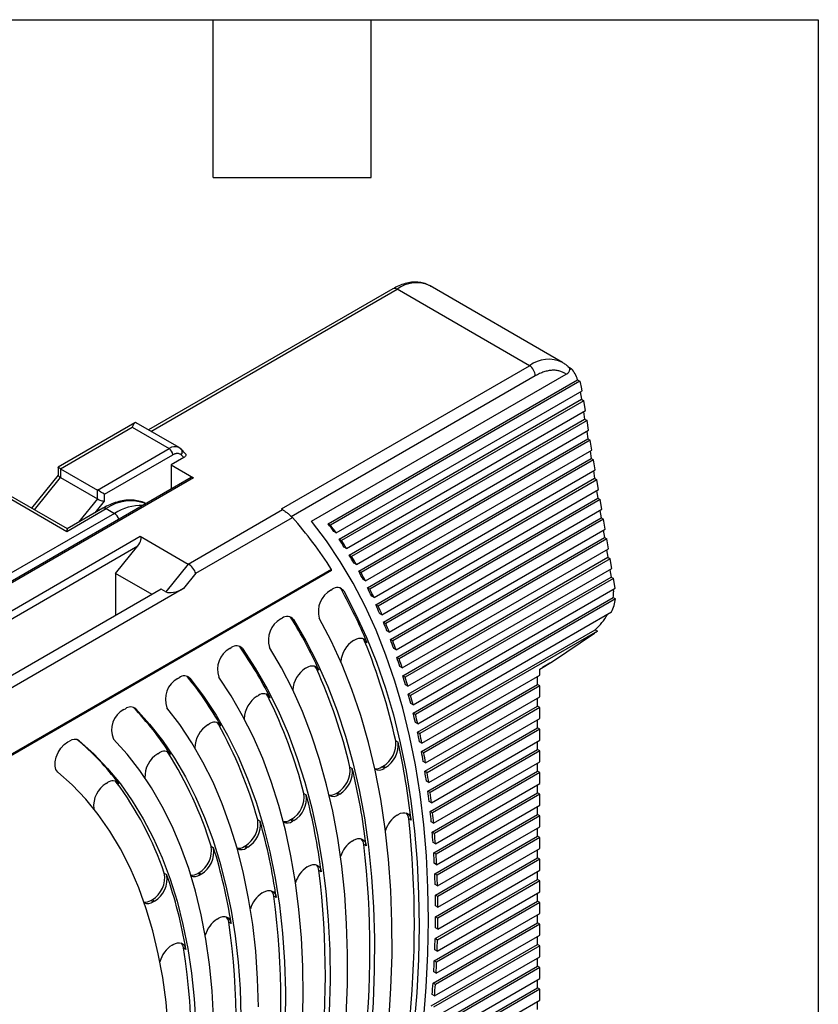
# Model space of a CAD drawing. Header units: millimetres. Extents: x 8 to 341, y 8 to 262.
# Tile 11 of 11: x 293 to 341, y 203 to 262. Entities that reach past the tile are written whole.
import ezdxf

# ---------------------------------------------------------------- set-up
doc = ezdxf.new("R2010")
doc.units = ezdxf.units.MM
doc.header["$LTSCALE"] = 1.25
doc.layers.add('TEXT', color=140, linetype='Continuous', lineweight=25)

msp = doc.modelspace()

# ---------------------------------------------------------------- linework, layer by layer
for p, q in [((325.879, 241.266), (317.888, 245.879)), ((315.638, 245.706), (300.893, 237.193)), ((301.039, 237.109), (315.888, 245.681)), ((323.879, 241.068), (315.888, 245.681)), ((325.879, 241.266), (325.92, 241.241)), ((308.908, 232.426), (323.879, 241.068)), ((310.737, 231.686), (326.098, 240.553)), ((326.193, 241.016), (326.405, 240.894)), ((326.318, 240.844), (326.405, 240.894)), ((324.232, 240.456), (309.504, 231.953)), ((311.739, 231.529), (326.789, 240.217)), ((326.93, 240.136), (311.88, 231.447)), ((326.789, 240.217), (326.93, 240.136)), ((312.212, 230.986), (327.054, 239.554)), ((326.938, 239.487), (327.013, 239.04)), ((327.054, 239.554), (327.018, 239.773)), ((312.392, 230.6), (327.013, 239.04)), ((327.154, 238.958), (312.534, 230.518)), ((327.013, 239.04), (327.154, 238.958)), ((327.254, 238.363), (327.154, 238.958)), ((312.844, 230.044), (327.254, 238.363)), ((327.137, 238.295), (327.212, 237.849)), ((300.063, 237.613), (295.436, 234.941)), ((302.737, 236.129), (300.156, 237.619)), ((313.004, 229.646), (327.212, 237.849)), ((327.354, 237.767), (313.145, 229.565)), ((327.212, 237.849), (327.354, 237.767)), ((327.453, 237.171), (327.354, 237.767)), ((295.582, 234.857), (299.91, 237.355)), ((299.91, 237.355), (302.137, 236.069)), ((313.435, 229.079), (327.453, 237.171)), ((327.337, 237.104), (327.412, 236.657)), ((313.575, 228.669), (327.412, 236.657)), ((327.553, 236.576), (313.716, 228.588)), ((327.412, 236.657), (327.553, 236.576)), ((327.653, 235.98), (327.553, 236.576)), ((297.81, 233.571), (302.137, 236.069)), ((302.885, 236.008), (302.72, 236.138)), ((313.987, 228.091), (327.653, 235.98)), ((327.536, 235.913), (327.611, 235.466)), ((298.234, 233.326), (302.349, 235.702)), ((303.028, 235.522), (302.265, 235.081)), ((302.869, 235.691), (303.028, 235.522)), ((314.107, 227.67), (327.611, 235.466)), ((327.753, 235.384), (314.249, 227.589)), ((327.611, 235.466), (327.753, 235.384)), ((327.852, 234.789), (327.753, 235.384)), ((295.436, 234.941), (295.436, 234.456)), ((295.582, 234.857), (297.81, 233.571)), ((295.582, 234.857), (295.582, 234.321)), ((302.265, 235.081), (303.608, 234.306)), ((302.265, 235.081), (302.265, 233.632)), ((314.501, 227.081), (327.852, 234.789)), ((327.736, 234.722), (327.811, 234.275)), ((303.458, 234.321), (271.215, 215.707)), ((303.608, 234.306), (271.303, 215.657)), ((290.303, 234.34), (295.96, 231.074)), ((295.994, 231.224), (290.553, 234.365)), ((295.436, 234.465), (293.833, 232.471)), ((294.012, 232.368), (295.582, 234.321)), ((295.582, 234.321), (297.81, 233.035)), ((314.603, 226.65), (327.811, 234.275)), ((327.952, 234.193), (314.744, 226.568)), ((327.811, 234.275), (327.952, 234.193)), ((328.052, 233.597), (327.952, 234.193)), ((297.81, 233.035), (297.81, 233.571)), ((314.979, 226.051), (328.052, 233.597)), ((327.935, 233.53), (328.01, 233.083)), ((297.81, 233.035), (296.674, 231.622)), ((297.677, 232.201), (298.234, 232.893)), ((298.234, 232.893), (298.234, 233.326)), ((315.063, 225.609), (328.01, 233.083)), ((328.152, 233.002), (315.204, 225.527)), ((328.01, 233.083), (328.152, 233.002)), ((328.251, 232.406), (328.152, 233.002)), ((295.96, 231.074), (298.34, 232.448)), ((298.14, 232.468), (295.984, 231.224)), ((298.34, 232.448), (298.835, 232.163)), ((303.294, 229.103), (308.978, 232.385)), ((308.978, 232.385), (308.908, 232.426)), ((315.421, 224.999), (328.251, 232.406)), ((328.135, 232.339), (328.21, 231.892)), ((298.835, 232.163), (270.751, 215.95)), ((303.742, 228.546), (309.574, 231.913)), ((315.488, 224.548), (328.21, 231.892)), ((328.351, 231.811), (315.63, 224.467)), ((328.21, 231.892), (328.351, 231.811)), ((328.451, 231.215), (328.351, 231.811)), ((311.88, 231.447), (311.739, 231.529)), ((312.212, 230.986), (312.071, 231.068)), ((315.83, 223.929), (328.451, 231.215)), ((328.334, 231.148), (328.409, 230.701)), ((272.719, 214.8), (300.394, 230.777)), ((300.394, 230.777), (303.294, 229.103)), ((312.534, 230.518), (312.392, 230.6)), ((315.88, 223.468), (328.409, 230.701)), ((328.551, 230.619), (316.021, 223.386)), ((328.409, 230.701), (328.551, 230.619)), ((328.65, 230.024), (328.551, 230.619)), ((272.793, 214.353), (300.239, 230.197)), ((298.906, 228.539), (300.239, 230.197)), ((312.844, 230.044), (312.703, 230.126)), ((316.205, 222.839), (328.65, 230.024)), ((328.534, 229.956), (328.609, 229.51)), ((313.145, 229.565), (313.004, 229.646)), ((316.239, 222.369), (328.609, 229.51)), ((328.75, 229.428), (316.38, 222.287)), ((328.609, 229.51), (328.75, 229.428)), ((328.85, 228.832), (328.75, 229.428)), ((311.93, 228.722), (261.6, 199.667)), ((311.935, 228.784), (261.762, 199.82)), ((303.294, 229.103), (301.946, 227.427)), ((313.435, 229.079), (313.294, 229.161)), ((313.716, 228.588), (313.575, 228.669)), ((316.548, 221.731), (328.85, 228.832)), ((328.733, 228.765), (328.808, 228.318)), ((298.906, 228.539), (298.906, 225.999)), ((301.106, 227.269), (298.906, 228.539)), ((303.742, 228.546), (303.007, 227.631)), ((313.987, 228.091), (313.846, 228.173)), ((316.566, 221.251), (328.808, 228.318)), ((328.95, 228.237), (316.708, 221.169)), ((328.808, 228.318), (328.95, 228.237)), ((329.049, 227.641), (328.95, 228.237)), ((301.663, 227.591), (291.41, 221.672)), ((303.007, 227.631), (292.4, 221.508)), ((301.946, 227.427), (301.663, 227.591)), ((311.893, 227.535), (311.971, 227.58)), ((312.67, 227.48), (312.528, 227.562)), ((314.249, 227.589), (314.107, 227.67)), ((316.859, 220.604), (329.049, 227.641)), ((328.933, 227.574), (328.958, 227.425)), ((314.501, 227.081), (314.36, 227.163)), ((316.862, 220.116), (328.935, 227.085)), ((329.077, 227.004), (317.004, 220.034)), ((328.935, 227.085), (329.077, 227.004)), ((328.958, 227.388), (328.958, 227.425)), ((314.744, 226.568), (314.603, 226.65)), ((308.876, 225.794), (308.956, 225.84)), ((309.643, 225.759), (309.502, 225.841)), ((314.979, 226.051), (314.837, 226.132)), ((317.14, 219.459), (328.84, 226.213)), ((315.204, 225.527), (315.063, 225.609)), ((315.421, 224.999), (315.28, 225.081)), ((317.128, 218.962), (327.842, 225.147)), ((327.842, 225.147), (327.983, 225.066)), ((313.269, 224.492), (313.344, 224.535)), ((315.63, 224.467), (315.488, 224.548)), ((327.983, 225.066), (317.269, 218.881)), ((325.281, 223.22), (327.808, 224.934)), ((305.803, 224.02), (305.885, 224.067)), ((306.558, 224.007), (306.416, 224.089)), ((313.928, 224.462), (314.07, 224.38)), ((315.83, 223.929), (315.688, 224.01)), ((316.021, 223.386), (315.88, 223.468)), ((310.373, 222.82), (310.449, 222.864)), ((311.026, 222.807), (311.167, 222.726)), ((316.205, 222.839), (316.064, 222.921)), ((324.503, 222.771), (325.281, 223.22)), ((324.503, 222.403), (324.503, 222.771)), ((325.104, 223.118), (324.662, 222.863)), ((324.662, 222.863), (324.662, 222.863)), ((324.662, 222.863), (324.662, 222.863)), ((325.104, 223.118), (325.104, 223.118)), ((302.656, 222.203), (302.74, 222.251)), ((303.254, 222.297), (303.215, 222.339)), ((303.395, 222.215), (303.254, 222.297)), ((316.38, 222.287), (316.239, 222.369)), ((317.39, 218.297), (324.503, 222.403)), ((324.362, 221.832), (324.362, 222.322)), ((316.548, 221.731), (316.407, 221.812)), ((317.363, 217.792), (324.362, 221.832)), ((324.503, 221.75), (317.504, 217.71)), ((324.503, 221.75), (324.362, 221.832)), ((324.503, 221.097), (324.503, 221.75)), ((307.444, 221.129), (307.521, 221.174)), ((308.089, 221.136), (308.23, 221.054)), ((316.708, 221.169), (316.566, 221.251)), ((317.611, 217.118), (324.503, 221.097)), ((324.362, 220.525), (324.362, 221.015)), ((299.41, 220.329), (299.497, 220.379)), ((299.988, 220.45), (299.971, 220.466)), ((300.129, 220.369), (299.988, 220.45)), ((316.859, 220.604), (316.718, 220.686)), ((317.569, 216.604), (324.362, 220.525)), ((324.503, 220.444), (317.71, 216.522)), ((324.503, 220.444), (324.362, 220.525)), ((324.503, 219.791), (324.503, 220.444)), ((317.004, 220.034), (316.862, 220.116)), ((317.802, 215.922), (324.503, 219.791)), ((304.472, 219.413), (304.551, 219.459)), ((305.107, 219.442), (305.249, 219.36)), ((317.14, 219.459), (316.999, 219.541)), ((317.746, 215.4), (324.362, 219.219)), ((324.503, 219.137), (317.887, 215.318)), ((324.362, 219.219), (324.362, 219.709)), ((324.503, 219.137), (324.362, 219.219)), ((324.503, 218.484), (324.503, 219.137)), ((317.269, 218.881), (317.128, 218.962)), ((296.022, 218.373), (296.114, 218.426)), ((296.716, 218.444), (296.606, 218.507)), ((315.811, 218.444), (315.953, 218.362)), ((317.39, 218.297), (317.249, 218.379)), ((317.965, 214.71), (324.503, 218.484)), ((324.362, 217.913), (324.362, 218.402)), ((301.445, 217.666), (301.526, 217.713)), ((302.068, 217.719), (302.209, 217.638)), ((317.504, 217.71), (317.363, 217.792)), ((317.894, 214.179), (324.362, 217.913)), ((324.503, 217.831), (318.035, 214.097)), ((324.503, 217.831), (324.362, 217.913)), ((324.503, 217.178), (324.503, 217.831)), ((313.048, 216.861), (313.189, 216.779)), ((314.981, 216.865), (315.053, 216.907)), ((315.122, 216.784), (314.981, 216.865)), ((315.195, 216.826), (315.053, 216.907)), ((315.195, 216.826), (315.122, 216.784)), ((317.611, 217.118), (317.47, 217.2)), ((318.098, 213.48), (324.503, 217.178)), ((324.362, 216.606), (324.362, 217.096)), ((317.71, 216.522), (317.569, 216.604)), ((318.013, 212.941), (324.362, 216.606)), ((324.503, 216.524), (318.154, 212.859)), ((324.503, 216.524), (324.362, 216.606)), ((324.503, 215.871), (324.503, 216.524)), ((298.343, 215.876), (298.426, 215.923)), ((298.949, 215.957), (298.901, 216.011)), ((298.949, 215.957), (299.091, 215.876)), ((317.802, 215.922), (317.661, 216.004)), ((318.203, 212.234), (324.503, 215.871)), ((324.362, 215.3), (324.362, 215.79)), ((310.272, 215.274), (310.414, 215.192)), ((312.219, 215.271), (312.292, 215.313)), ((312.361, 215.19), (312.219, 215.271)), ((312.433, 215.232), (312.292, 215.313)), ((312.433, 215.232), (312.361, 215.19)), ((317.887, 215.318), (317.746, 215.4)), ((318.104, 211.687), (324.362, 215.3)), ((324.503, 215.218), (318.245, 211.606)), ((324.503, 215.218), (324.362, 215.3)), ((324.503, 214.565), (324.503, 215.218)), ((317.965, 214.71), (317.823, 214.791)), ((318.28, 210.972), (324.503, 214.565)), ((324.362, 213.993), (324.362, 214.483)), ((315.895, 213.964), (315.966, 214.005)), ((318.035, 214.097), (317.894, 214.179)), ((318.167, 210.417), (324.362, 213.993)), ((324.503, 213.911), (318.308, 210.335)), ((324.503, 213.911), (324.362, 213.993)), ((324.503, 213.258), (324.503, 213.911)), ((307.483, 213.681), (307.624, 213.599)), ((309.447, 213.671), (309.52, 213.713)), ((309.588, 213.589), (309.447, 213.671)), ((309.661, 213.631), (309.52, 213.713)), ((309.661, 213.631), (309.588, 213.589)), ((316.738, 213.663), (316.597, 213.745)), ((318.098, 213.48), (317.957, 213.562)), ((318.329, 209.694), (324.503, 213.258)), ((318.154, 212.859), (318.013, 212.941)), ((318.202, 209.131), (324.362, 212.687)), ((324.503, 212.605), (318.343, 209.049)), ((324.362, 212.687), (324.362, 213.177)), ((324.503, 212.605), (324.362, 212.687)), ((324.503, 211.952), (324.503, 212.605)), ((304.675, 212.08), (304.817, 211.998)), ((306.661, 212.063), (306.735, 212.105)), ((306.802, 211.981), (306.661, 212.063)), ((306.876, 212.023), (306.735, 212.105)), ((306.876, 212.023), (306.802, 211.981)), ((313.186, 212.4), (313.257, 212.441)), ((314.028, 212.106), (313.887, 212.188)), ((318.203, 212.234), (318.062, 212.316)), ((318.245, 211.606), (318.104, 211.687)), ((318.35, 208.4), (324.503, 211.952)), ((324.362, 211.38), (324.362, 211.87)), ((310.474, 210.834), (310.545, 210.875)), ((318.28, 210.972), (318.139, 211.054)), ((318.209, 207.828), (324.362, 211.38)), ((324.503, 211.299), (318.35, 207.747)), ((324.503, 211.299), (324.362, 211.38)), ((324.503, 210.645), (324.503, 211.299)), ((301.844, 210.469), (301.986, 210.387)), ((303.858, 210.445), (303.932, 210.487)), ((304, 210.363), (303.858, 210.445)), ((304.074, 210.406), (303.932, 210.487)), ((304.074, 210.406), (304, 210.363)), ((311.315, 210.548), (311.174, 210.629)), ((318.308, 210.335), (318.167, 210.417)), ((318.343, 207.089), (324.503, 210.645)), ((324.362, 210.074), (324.362, 210.564)), ((318.188, 206.51), (324.362, 210.074)), ((318.329, 209.694), (318.188, 209.776)), ((324.503, 209.992), (318.329, 206.428)), ((324.503, 209.992), (324.362, 210.074)), ((324.503, 209.339), (324.503, 209.992)), ((307.758, 209.266), (307.829, 209.308)), ((308.598, 208.989), (308.457, 209.07)), ((318.343, 209.049), (318.202, 209.131)), ((318.308, 205.763), (324.503, 209.339)), ((324.362, 208.767), (324.362, 209.257)), ((301.033, 208.814), (301.108, 208.857)), ((301.033, 208.814), (301.174, 208.732)), ((301.249, 208.775), (301.108, 208.857)), ((301.249, 208.775), (301.174, 208.732)), ((318.139, 205.175), (324.362, 208.767)), ((318.35, 208.4), (318.209, 208.482)), ((324.503, 208.686), (318.28, 205.093)), ((324.503, 208.686), (324.362, 208.767)), ((324.503, 208.032), (324.503, 208.686)), ((318.245, 204.42), (324.503, 208.032)), ((324.362, 207.461), (324.362, 207.951)), ((305.037, 207.696), (305.108, 207.737)), ((305.876, 207.428), (305.734, 207.51)), ((318.062, 203.824), (324.362, 207.461)), ((324.503, 207.379), (318.203, 203.742)), ((318.35, 207.747), (318.209, 207.828)), ((324.503, 207.379), (324.362, 207.461)), ((324.503, 206.726), (324.503, 207.379)), ((318.154, 203.061), (324.503, 206.726)), ((318.343, 207.089), (318.202, 207.171)), ((302.31, 206.121), (302.382, 206.163)), ((317.957, 202.457), (324.362, 206.154)), ((324.503, 206.073), (318.098, 202.375)), ((318.329, 206.428), (318.188, 206.51)), ((324.362, 206.154), (324.362, 206.644)), ((324.503, 206.073), (324.362, 206.154)), ((324.503, 205.419), (324.503, 206.073)), ((303.147, 205.866), (303.006, 205.948)), ((318.308, 205.763), (318.167, 205.844)), ((318.035, 201.686), (324.503, 205.419)), ((318.28, 205.093), (318.139, 205.175)), ((324.362, 204.848), (324.362, 205.338)), ((317.823, 201.073), (324.362, 204.848)), ((324.503, 204.766), (317.965, 200.992)), ((318.245, 204.42), (318.104, 204.502)), ((324.503, 204.766), (324.362, 204.848)), ((324.503, 204.113), (324.503, 204.766)), ((317.887, 200.294), (324.503, 204.113)), ((318.203, 203.742), (318.062, 203.824)), ((324.362, 203.541), (324.362, 204.031)), ((317.661, 199.673), (324.362, 203.541)), ((324.503, 203.46), (317.802, 199.592)), ((318.154, 203.061), (318.013, 203.143)), ((324.503, 203.46), (324.362, 203.541)), ((324.503, 202.807), (324.503, 203.46)), ((317.71, 198.885), (324.503, 202.807)), ((324.362, 202.235), (324.362, 202.725))]:
    msp.add_line(p, q)
at = {"flags": 128}
for points in [[(302.83, 236.055), (302.868, 236.026), (302.885, 236.008)], [(317.481, 201.518), (317.647, 203.584), (317.749, 205.618), (317.785, 207.618), (317.757, 209.58), (317.664, 211.503), (317.506, 213.382), (317.284, 215.216), (316.998, 217.002), (316.647, 218.737), (316.234, 220.419), (315.758, 222.045), (315.219, 223.613), (314.62, 225.122), (313.96, 226.567), (313.241, 227.948), (312.463, 229.263), (311.628, 230.509), (310.737, 231.686)], [(312.528, 227.562), (312.474, 227.639), (312.446, 227.668)], [(312.67, 227.48), (313.391, 226.11), (314.052, 224.675), (314.653, 223.177), (315.192, 221.618), (315.669, 220.002), (316.083, 218.329), (316.434, 216.602), (316.721, 214.825), (316.943, 212.999), (317.1, 211.127), (317.192, 209.212), (317.22, 207.257), (317.182, 205.265), (317.079, 203.238), (316.91, 201.18)], [(309.502, 225.841), (309.446, 225.912), (309.431, 225.927)], [(309.643, 225.759), (310.391, 224.481), (311.079, 223.137), (311.707, 221.728), (312.274, 220.256), (312.78, 218.725), (313.222, 217.135), (313.601, 215.49), (313.916, 213.792), (314.167, 212.045), (314.353, 210.249), (314.474, 208.41), (314.529, 206.528), (314.519, 204.608), (314.443, 202.652), (314.302, 200.663)], [(315.386, 201.481), (315.519, 203.521), (315.586, 205.526), (315.584, 207.494), (315.516, 209.421), (315.38, 211.305), (315.177, 213.143), (314.907, 214.93), (314.57, 216.666), (314.168, 218.347), (313.701, 219.97), (313.169, 221.533), (312.573, 223.034), (311.914, 224.47), (311.194, 225.838)], [(313.344, 224.535), (313.461, 224.593), (313.575, 224.628), (313.683, 224.641), (313.784, 224.632), (313.875, 224.6), (313.954, 224.547), (314.02, 224.473), (314.07, 224.38)], [(313.928, 224.462), (313.878, 224.554), (313.819, 224.623)], [(306.416, 224.089), (306.36, 224.154), (306.359, 224.154)], [(306.558, 224.007), (307.336, 222.828), (308.055, 221.58), (308.715, 220.265), (309.314, 218.885), (309.852, 217.442), (310.327, 215.94), (310.738, 214.38), (311.085, 212.765), (311.368, 211.098), (311.586, 209.381), (311.738, 207.618), (311.824, 205.811), (311.845, 203.963), (311.799, 202.078)], [(312.821, 201.857), (312.893, 203.738), (312.902, 205.586), (312.848, 207.396), (312.732, 209.165), (312.552, 210.892), (312.31, 212.573), (312.005, 214.205), (311.64, 215.787), (311.213, 217.316), (310.725, 218.788), (310.178, 220.203), (309.573, 221.558), (308.909, 222.85), (308.189, 224.077)], [(310.449, 222.864), (310.563, 222.92), (310.675, 222.956), (310.781, 222.97), (310.881, 222.962), (310.971, 222.933), (311.05, 222.883), (311.116, 222.814), (311.167, 222.726)], [(311.026, 222.807), (310.974, 222.895), (310.924, 222.951)], [(303.395, 222.215), (304.209, 221.143), (304.965, 219.998), (305.662, 218.784), (306.299, 217.502), (306.874, 216.154), (307.386, 214.744), (307.835, 213.273), (308.219, 211.744), (308.538, 210.16), (308.792, 208.525), (308.98, 206.84), (309.101, 205.11), (309.155, 203.336), (309.143, 201.523)], [(310.176, 201.253), (310.218, 203.061), (310.198, 204.834), (310.114, 206.567), (309.967, 208.259), (309.758, 209.905), (309.485, 211.504), (309.151, 213.053), (308.755, 214.549), (308.298, 215.99), (307.781, 217.373), (307.204, 218.696), (306.57, 219.956), (305.878, 221.153), (305.13, 222.282)], [(308.089, 221.136), (308.036, 221.218), (307.996, 221.261)], [(300.129, 220.369), (300.958, 219.447), (301.734, 218.454), (302.455, 217.392), (303.12, 216.264), (303.728, 215.07), (304.277, 213.814), (304.767, 212.497), (305.197, 211.123), (305.565, 209.693), (305.871, 208.211), (306.115, 206.678), (306.296, 205.099), (306.414, 203.476), (306.468, 201.812)], [(307.529, 202.397), (307.476, 204.093), (307.359, 205.748), (307.178, 207.359), (306.934, 208.923), (306.628, 210.437), (306.259, 211.898), (305.828, 213.304), (305.336, 214.652), (304.785, 215.94), (304.174, 217.165), (303.506, 218.325), (302.781, 219.418), (302.001, 220.442)], [(305.107, 219.442), (305.053, 219.519), (305.025, 219.546)], [(295.421, 216.558), (295.308, 216.708), (295.25, 216.919), (295.254, 217.174), (295.319, 217.453), (295.439, 217.733), (295.606, 217.994), (295.806, 218.213), (296.022, 218.373)], [(296.716, 218.444), (297.596, 217.651), (298.423, 216.783), (299.196, 215.841), (299.914, 214.828), (300.574, 213.745), (301.176, 212.595), (301.717, 211.38), (302.198, 210.102), (302.617, 208.766), (302.972, 207.372), (303.264, 205.925), (303.492, 204.427), (303.655, 202.881), (303.752, 201.29)], [(304.82, 201.751), (304.73, 203.369), (304.575, 204.943), (304.355, 206.47), (304.072, 207.947), (303.725, 209.371), (303.316, 210.74), (302.844, 212.05), (302.312, 213.299), (301.72, 214.484), (301.069, 215.603), (300.361, 216.654), (299.596, 217.634), (298.778, 218.542)], [(302.068, 217.719), (302.012, 217.789), (302, 217.8)], [(302.082, 201.134), (301.948, 202.671), (301.749, 204.16), (301.483, 205.599), (301.153, 206.984), (300.758, 208.312), (300.3, 209.58), (299.779, 210.786), (299.197, 211.925), (298.556, 212.997), (297.856, 213.999), (297.099, 214.927), (296.287, 215.781), (295.421, 216.558)], [(315.966, 214.005), (316.106, 214.071), (316.241, 214.106), (316.368, 214.108), (316.481, 214.077), (316.578, 214.015), (316.654, 213.923), (316.708, 213.804), (316.738, 213.663)], [(313.257, 212.441), (313.396, 212.507), (313.531, 212.542), (313.657, 212.544), (313.77, 212.514), (313.866, 212.453), (313.943, 212.363), (313.998, 212.246), (314.028, 212.106)], [(310.545, 210.875), (310.683, 210.941), (310.817, 210.976), (310.942, 210.979), (311.055, 210.95), (311.151, 210.89), (311.228, 210.801), (311.283, 210.686), (311.315, 210.548)], [(307.829, 209.308), (307.966, 209.373), (308.099, 209.408), (308.224, 209.411), (308.336, 209.383), (308.432, 209.325), (308.509, 209.238), (308.565, 209.124), (308.598, 208.989)], [(305.108, 207.737), (305.245, 207.802), (305.376, 207.837), (305.5, 207.841), (305.612, 207.814), (305.708, 207.757), (305.785, 207.672), (305.842, 207.561), (305.876, 207.428)], [(302.382, 206.163), (302.516, 206.227), (302.647, 206.262), (302.77, 206.267), (302.88, 206.242), (302.976, 206.187), (303.054, 206.104), (303.112, 205.996), (303.147, 205.866)]]:
    msp.add_lwpolyline(points, dxfattribs=at)
for centre, radius, start, end in [((317.052, 244.125), 1.943, 64.51269, 126.79777), ((315.742, 245.477), 0.251, 54.38242, 114.30712), ((325.042, 239.513), 1.943, 64.51269, 126.79777), ((323.465, 240.421), 0.768, 2.60548, 57.39452), ((325.089, 239.699), 1.777, 16.94195, 42.22797), ((324.506, 239.36), 2.546, 9.35274, 17.74683), ((302.488, 235.598), 0.588, 66.02328, 126.63005), ((301.889, 235.681), 0.461, 2.60548, 57.39452), ((286.129, 220.232), 23.006, 42.56169, 43.45264), ((302.664, 235.86), 0.266, 320.48862, 33.59636), ((303.52, 234.183), 0.151, 54.38242, 114.30712), ((299.82, 230.365), 2.555, 68.95469, 125.39484), ((298.223, 232.285), 0.201, 54.38242, 114.30712), ((300.484, 229.561), 3.08, 88.81343, 122.36096), ((298.5, 231.641), 0.62, 15.19849, 57.30383), ((291.051, 215.48), 24.762, 32.49905, 41.5766), ((290.926, 216.207), 25.845, 35.09872, 36.35922), ((291.067, 216.125), 25.845, 35.09872, 36.35922), ((290.096, 215.637), 26.852, 32.65503, 33.86415), ((290.237, 215.556), 26.852, 32.65503, 33.86415), ((289.165, 215.055), 27.95, 30.31091, 31.4708), ((289.307, 214.973), 27.95, 30.31091, 31.4708), ((288.136, 214.467), 29.135, 28.06195, 29.17483), ((288.277, 214.385), 29.135, 28.06195, 29.17483), ((312.629, 226.24), 1.49, 119.61865, 195.64097), ((312.276, 227.217), 0.474, 33.72185, 129.98183), ((286.324, 212.904), 30.025, 22.4699, 29.22099), ((287.009, 213.88), 30.405, 25.90362, 26.97176), ((287.151, 213.798), 30.405, 25.90362, 26.97176), ((326.157, 227.449), 2.953, 335.25878, 351.31789), ((326.818, 227.395), 2.14, 351.68777, 359.82796), ((285.787, 213.301), 31.758, 23.83138, 24.85704), ((285.929, 213.219), 31.758, 23.83138, 24.85704), ((309.594, 224.51), 1.471, 119.24702, 197.12094), ((309.261, 225.472), 0.478, 36.92523, 129.6564), ((286.603, 211.594), 26.969, 24.37843, 31.88838), ((325.806, 227.551), 3.15, 310.25453, 331.86127), ((284.473, 212.734), 33.19, 21.8407, 22.82615), ((284.614, 212.652), 33.19, 21.8407, 22.82615), ((314.176, 223.066), 1.69, 122.48425, 174.83822), ((283.068, 212.185), 34.698, 19.92713, 20.87457), ((326.506, 226.85), 2.316, 304.22252, 309.63104), ((306.5, 222.751), 1.448, 118.78294, 198.87926), ((306.191, 223.692), 0.484, 40.63804, 129.23565), ((286.771, 210.287), 24.008, 26.64444, 35.08943), ((280.228, 210.614), 36.435, 12.4093, 22.33789), ((283.209, 212.103), 34.698, 19.92713, 20.87457), ((281.576, 211.657), 36.28, 18.08633, 18.99792), ((281.717, 211.576), 36.28, 18.08633, 18.99792), ((311.274, 221.4), 1.682, 122.39824, 176.24049), ((280.856, 209.233), 33.083, 13.33039, 24.22366), ((303.327, 220.951), 1.42, 118.18948, 201.00819), ((303.047, 221.867), 0.492, 44.99028, 128.69044), ((286.8, 208.974), 21.171, 29.37852, 38.99664), ((280, 211.156), 37.934, 16.31408, 17.19192), ((280.141, 211.075), 37.934, 16.31408, 17.19192), ((308.336, 219.715), 1.672, 122.28201, 177.89578), ((307.825, 220.815), 0.47, 30.57526, 130.26378), ((281.435, 207.869), 29.773, 14.40042, 26.4605), ((278.343, 210.685), 39.657, 14.60635, 15.45243), ((278.484, 210.603), 39.657, 14.60635, 15.45243), ((300.048, 219.098), 1.386, 117.40771, 203.64868), ((299.806, 219.982), 0.504, 50.16021, 127.98243), ((286.651, 207.634), 18.496, 32.74154, 43.86095), ((276.609, 210.247), 41.445, 12.95923, 13.77547), ((276.751, 210.165), 41.445, 12.95923, 13.77547), ((305.354, 218.009), 1.658, 122.12122, 179.88628), ((304.855, 219.096), 0.474, 33.9661, 129.95834), ((281.95, 206.523), 26.517, 15.65923, 29.15625), ((274.802, 209.844), 43.296, 11.36901, 12.15726), ((274.944, 209.763), 43.296, 11.36901, 12.15726), ((296.428, 218.011), 0.521, 56.40054, 127.06223), ((286.274, 206.226), 16.043, 36.97611, 50.05722), ((314.209, 218.279), 1.611, 301.60342, 5.85816), ((314.35, 218.198), 1.611, 301.60342, 5.85816), ((272.022, 208.606), 45.001, 6.4528, 12.52131), ((302.311, 216.275), 1.638, 121.89186, 182.33834), ((301.831, 217.343), 0.48, 37.981, 129.54129), ((282.384, 205.195), 23.331, 17.16266, 32.46731), ((272.927, 209.48), 45.207, 9.83216, 10.59416), ((273.068, 209.399), 45.207, 9.83216, 10.59416), ((311.454, 216.681), 1.604, 301.50741, 6.45282), ((311.595, 216.599), 1.604, 301.50741, 6.45282), ((272.855, 207.124), 41.474, 6.89894, 13.46231), ((314.635, 217.388), 0.626, 262.06518, 303.50616), ((314.804, 217.213), 0.535, 242.20545, 306.56489), ((270.986, 209.157), 47.175, 8.3453, 9.08271), ((271.127, 209.075), 47.175, 8.3453, 9.08271), ((299.186, 214.503), 1.611, 121.55073, 185.46145), ((298.733, 215.544), 0.488, 42.80676, 128.97045), ((282.708, 203.883), 20.238, 18.99201, 36.6285), ((308.689, 215.075), 1.596, 301.39256, 7.13884), ((308.83, 214.994), 1.596, 301.39256, 7.13884), ((273.676, 205.652), 37.957, 7.41141, 14.55751), ((311.872, 215.797), 0.629, 262.51282, 303.4292), ((312.041, 215.622), 0.537, 242.99334, 306.4335), ((268.985, 208.877), 49.195, 6.90525, 7.61964), ((269.126, 208.795), 49.195, 6.90525, 7.61964), ((316.818, 212.53), 1.705, 122.76104, 162.62693), ((316.052, 213.709), 0.546, 3.72074, 44.55254), ((266.928, 208.64), 51.266, 5.50896, 6.20184), ((267.069, 208.559), 51.266, 5.50896, 6.20184), ((305.911, 213.461), 1.587, 301.25302, 7.93941), ((306.053, 213.38), 1.587, 301.25302, 7.93941), ((274.481, 204.19), 34.452, 8.0062, 15.84847), ((309.099, 214.199), 0.633, 263.00582, 303.34358), ((309.267, 214.029), 0.544, 245.14095, 306.16951), ((257.458, 207.387), 59.479, 353.86442, 6.13558), ((264.819, 208.45), 53.383, 4.15358, 4.82635), ((264.961, 208.368), 53.383, 4.15358, 4.82635), ((303.119, 211.836), 1.575, 301.08034, 8.88646), ((306.312, 212.595), 0.637, 263.54965, 303.24789), ((314.109, 210.965), 1.706, 122.76459, 163.02609), ((313.346, 212.148), 0.542, 4.22816, 44.66598), ((258.362, 205.823), 55.888, 353.46113, 6.53887), ((303.26, 211.755), 1.575, 301.08034, 8.88646), ((275.268, 202.742), 30.965, 8.70492, 17.39316), ((306.481, 212.422), 0.546, 245.22846, 306.082), ((262.665, 208.306), 55.542, 2.83636, 3.49038), ((262.806, 208.224), 55.542, 2.83636, 3.49038), ((311.398, 209.399), 1.707, 122.76769, 163.48313), ((310.639, 210.584), 0.537, 4.81271, 44.79306), ((300.307, 210.197), 1.561, 300.8619, 10.02532), ((300.448, 210.115), 1.561, 300.8619, 10.02532), ((276.027, 201.309), 27.5, 9.53746, 19.27509), ((303.508, 210.981), 0.641, 264.14948, 303.14043), ((303.678, 210.806), 0.547, 245.33146, 305.979), ((259.267, 204.257), 52.297, 353.00081, 6.99919), ((260.469, 208.209), 57.74, 1.55474, 2.19128), ((260.61, 208.128), 57.74, 1.55474, 2.19128), ((308.682, 207.83), 1.708, 122.76998, 164.01172), ((307.928, 209.02), 0.531, 5.49341, 44.93624), ((260.173, 202.688), 48.704, 352.47037, 7.52963), ((258.237, 208.161), 59.973, 0.30626, 0.92653), ((258.379, 208.079), 59.973, 0.30626, 0.92653), ((300.681, 209.355), 0.646, 264.8086, 303.0192), ((300.851, 209.183), 0.555, 247.31401, 305.68873), ((305.962, 206.258), 1.709, 122.77086, 164.63024), ((305.212, 207.452), 0.525, 6.29616, 45.09857), ((261.081, 201.117), 45.109, 351.85235, 8.14765), ((255.975, 208.161), 62.235, 359.0886, 359.69374), ((256.116, 208.079), 62.235, 359.0886, 359.69374), ((303.235, 204.683), 1.71, 122.76937, 165.36406), ((302.492, 205.882), 0.518, 7.25703, 45.28377), ((253.687, 208.209), 64.523, 357.89954, 358.49064), ((253.829, 208.128), 64.523, 357.89954, 358.49064), ((261.991, 199.542), 41.512, 351.12292, 8.87708), ((251.38, 208.306), 66.832, 356.73697, 357.31508), ((251.522, 208.224), 66.832, 356.73697, 357.31508), ((249.06, 208.45), 69.157, 355.59887, 356.16499), ((249.201, 208.368), 69.157, 355.59887, 356.16499)]:
    msp.add_arc(centre, radius, start, end)
for centre, major_axis, ratio, start_param, end_param in [((295.936, 234.653), (0.5, -0.289), 0.00007, 2.356235, 3.141552), ((295.936, 234.289), (0.499, -0.176), 0.218312, 3.21831, 4.003708), ((298.022, 233.449), (0.3, -0.173), 0.00007, 0.785439, 2.356235), ((298.022, 233.016), (0.299, -0.105), 0.218312, 4.003708, 5.574505), ((300.027, 230.32), (0.383, 0.446), 0.410743, 4.789157, 6.359954), ((303.388, 228.75), (-0.33, 0.385), 0.410799, 3.850314, 5.42111), ((260.354, 188.652), (50.721, 43.48), 0.218443, 6.065968, 6.069079), ((302.653, 227.835), (0.779, 0.332), 0.402512, 3.435631, 5.006428)]:
    msp.add_ellipse(centre, major_axis=major_axis, ratio=ratio, start_param=start_param, end_param=end_param)
for points, knots in [([(317.936, 245.841), (317.903, 245.864), (317.77, 245.959), (317.5, 246.052), (317.139, 246.117), (316.765, 246.108), (316.381, 246.033), (316.003, 245.902), (315.757, 245.768), (315.639, 245.704)], [0, 0, 0, 0, 0.052654, 0.21569, 0.370557, 0.528715, 0.689424, 0.850723, 1, 1, 1, 1]), ([(326.256, 240.958), (326.212, 241.007), (326.116, 241.115), (325.993, 241.188), (325.926, 241.228)], [0, 0, 0, 0, 0.4577217, 1, 1, 1, 1]), ([(326.098, 240.553), (326.069, 240.574), (326.01, 240.615), (325.917, 240.666), (325.819, 240.709), (325.681, 240.755), (325.496, 240.791), (325.259, 240.797), (325.01, 240.766), (324.754, 240.698), (324.493, 240.598), (324.319, 240.503), (324.232, 240.456)], [0, 0, 0, 0, 0.06185, 0.12355, 0.185271, 0.247187, 0.373527, 0.500042, 0.626383, 0.752898, 0.876406, 1, 1, 1, 1]), ([(326.098, 240.553), (326.165, 240.592), (326.22, 240.636), (326.299, 240.735), (326.321, 240.789), (326.318, 240.844)], [0, 0, 0, 0, 0.5, 0.5, 1, 1, 1, 1]), ([(326.318, 240.844), (326.314, 240.874), (326.309, 240.915), (326.269, 240.95), (326.258, 240.959)], [0, 0, 0, 0, 0.717435, 1, 1, 1, 1]), ([(300.174, 237.603), (300.167, 237.609), (300.117, 237.649), (300.042, 237.611), (299.967, 237.5), (299.921, 237.386), (299.91, 237.356), (299.91, 237.355)], [0, 0, 0, 0, 0.053995, 0.384566, 0.852509, 0.993444, 1, 1, 1, 1]), ([(302.349, 235.702), (302.369, 235.713), (302.41, 235.735), (302.47, 235.759), (302.529, 235.777), (302.587, 235.787), (302.635, 235.788), (302.697, 235.785), (302.762, 235.768), (302.825, 235.734), (302.855, 235.704), (302.869, 235.691)], [0, 0, 0, 0, 0.100091, 0.200173, 0.300239, 0.400282, 0.500293, 0.563525, 0.750066, 0.889409, 1, 1, 1, 1]), ([(303.074, 235.793), (303.136, 235.757), (303.159, 235.704), (303.134, 235.604), (303.09, 235.558), (303.028, 235.522)], [0, 0, 0, 0, 0.5, 0.5, 1, 1, 1, 1]), ([(300.729, 232.745), (300.69, 232.768), (300.53, 232.857), (300.223, 232.935), (299.821, 232.977), (299.412, 232.946), (298.991, 232.853), (298.567, 232.691), (298.282, 232.559), (298.141, 232.469), (298.14, 232.468)], [0, 0, 0, 0, 0.055128, 0.221676, 0.375127, 0.530436, 0.68674, 0.843004, 0.998437, 1, 1, 1, 1]), ([(308.978, 232.385), (309.03, 232.355), (309.089, 232.317), (309.207, 232.234), (309.266, 232.19), (309.428, 232.059), (309.516, 231.978), (309.574, 231.913)], [0, 0, 0, 0, 0.25, 0.25, 0.5, 0.5, 1, 1, 1, 1]), ([(295.988, 231.218), (295.986, 231.219), (295.977, 231.221), (295.969, 231.159), (295.962, 231.096), (295.96, 231.075), (295.96, 231.074)], [0, 0, 0, 0, 0.170991, 0.755452, 0.989961, 1, 1, 1, 1])]:
    msp.add_open_spline(points, degree=3, knots=knots)
at = {"layer": 'TEXT'}
for p, q in [((7.937, 261.937), (341.312, 261.937)), ((304.8, 252.412), (304.8, 261.937)), ((314.325, 252.412), (314.325, 261.937)), ((341.312, 261.937), (341.312, 7.937)), ((304.8, 252.412), (314.325, 252.412))]:
    msp.add_line(p, q, dxfattribs=at)

doc.saveas('drawing.dxf')
